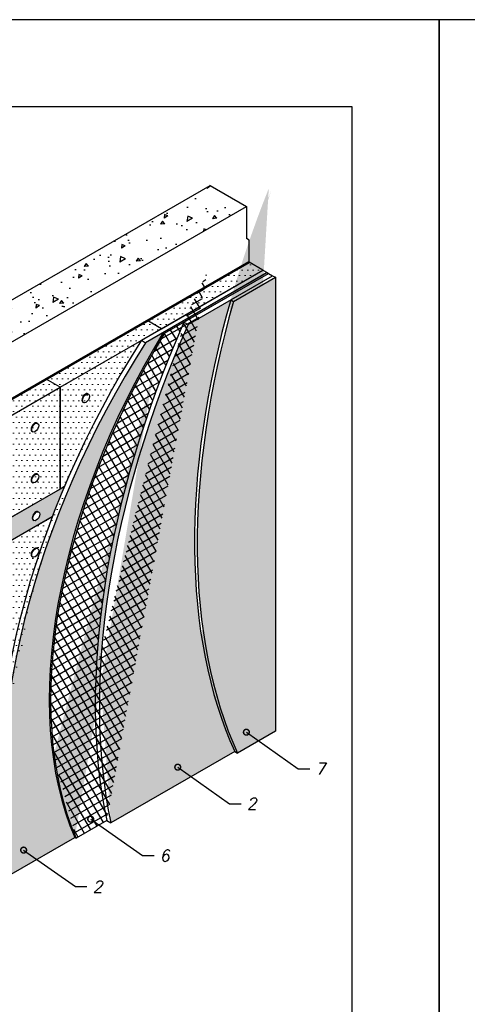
# Model space of a CAD drawing. Header units: inches. Extents: x 47 to 4151, y -1120 to 1902.
# Tile 60 of 93: x 185 to 262, y 1733 to 1902. Entities that reach past the tile are written whole.
import ezdxf

# ---------------------------------------------------------------- set-up
doc = ezdxf.new("R2010")
doc.units = ezdxf.units.IN
doc.header["$LTSCALE"] = 10
doc.header["$MEASUREMENT"] = 0
doc.layers.add('dim', color=160, linetype='Continuous', lineweight=15)
doc.layers.add('Layer1', color=108, linetype='Continuous', lineweight=30)
for name, color, linetype in [('DUBEL', 142, 'Continuous'), ('hatch', 240, 'Continuous'), ('ndp', 242, 'Continuous'), ('PV-13D', 7, 'Continuous'), ('ramka', 248, 'Continuous')]:
    doc.layers.add(name, color=color, linetype=linetype)
doc.layers.add('list', color=5, linetype='Continuous', plot=False)
doc.styles.add('style2', font='romans.shx', dxfattribs={"oblique": 12})
doc.dimstyles.new('1', dxfattribs={"dimtxt": 2, "dimasz": 2, "dimexe": 1, "dimexo": 0.7, "dimgap": 2, "dimtad": 0, "dimtih": 1, "dimtoh": 1, "dimdec": 4, "dimzin": 0, "dimdsep": 46, "dimtxsty": 'style2', "dimblk": 'ARCHTICK', "dimcen": 1.5, "dimdle": 1, "dimadec": 0, "dimazin": 0, "dimtfac": 1, "dimtdec": 4, "dimtofl": 0, "dimtmove": 0, "dimatfit": 2, "dimldrblk": 'DOTSMALL', "dimfxl": 1, "dimtolj": 1, "dimtzin": 0, "dimarcsym": 0})
pattern_1 = [(165, (-2016.3002, 2577.01913), (-0.46361372, -0.52282269), [0, -0.625])]

# ---------------------------------------------------------------- blocks, each defined once
blk = doc.blocks.new('_ArchTick')
at = {"layer": 'DUBEL', "color": 0, "const_width": 0.15}
blk.add_lwpolyline([(-0.5, -0.5), (0.5, 0.5)], dxfattribs=at)
blk = doc.blocks.new('_DotSmall')
at = {"layer": 'DUBEL', "color": 0, "const_width": 0.5}
blk.add_lwpolyline([(-0.0625, 0, 1), (0.0625, 0, 1)], format="xyb", close=True, dxfattribs=at)

msp = doc.modelspace()

# ---------------------------------------------------------------- hatches: boundary and pattern name
at = {"layer": 'dim'}
h = msp.add_hatch(dxfattribs=at)
h.set_pattern_fill('DOTS', color=160, scale=15, style=0)
h.paths.add_polyline_path([(227.155878, 1859.063176), (224.78157, 1860.433984), (207.306662, 1850.344841), (209.68097, 1848.974033)])
h = msp.add_hatch(dxfattribs=at)
h.set_pattern_fill('DOTS', color=160, scale=15, style=0)
h.paths.add_polyline_path([(174.731154, 1828.795748), (157.256246, 1818.706605), (157.256246, 1801.16027), (174.731154, 1811.249412)])
edge = h.paths.add_edge_path(flags=16)
edge.add_ellipse((161.719945, 1816.787475), major_axis=(0.422396, 0.731612), ratio=0.5773502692, start_angle=180, end_angle=360, ccw=False)
edge.add_ellipse((161.719945, 1816.787475), major_axis=(0.422396, 0.731612), ratio=0.5773502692, start_angle=0, end_angle=180, ccw=False)
edge.add_ellipse((161.624973, 1816.842307), major_axis=(0.422396, 0.731612), ratio=0.5773502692, start_angle=0, end_angle=180, ccw=False)
edge = h.paths.add_edge_path(flags=16)
edge.add_ellipse((170.362427, 1821.886878), major_axis=(0.422396, 0.731612), ratio=0.5773502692, start_angle=0, end_angle=180, ccw=False)
edge.add_ellipse((170.457399, 1821.832046), major_axis=(0.422396, 0.731612), ratio=0.5773502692, start_angle=180, end_angle=360, ccw=False)
edge.add_ellipse((170.457399, 1821.832046), major_axis=(0.422396, 0.731612), ratio=0.5773502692, start_angle=0, end_angle=180, ccw=False)
edge = h.paths.add_edge_path(flags=16)
edge.add_ellipse((170.362427, 1813.113711), major_axis=(0.422396, 0.731612), ratio=0.5773502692, start_angle=0, end_angle=180, ccw=False)
edge.add_ellipse((170.457399, 1813.058878), major_axis=(0.422396, 0.731612), ratio=0.5773502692, start_angle=180, end_angle=360, ccw=False)
edge.add_ellipse((170.457399, 1813.058878), major_axis=(0.422396, 0.731612), ratio=0.5773502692, start_angle=0, end_angle=180, ccw=False)
edge = h.paths.add_edge_path(flags=16)
edge.add_ellipse((161.719945, 1808.014307), major_axis=(0.422396, 0.731612), ratio=0.5773502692, start_angle=180, end_angle=360, ccw=False)
edge.add_ellipse((161.719945, 1808.014307), major_axis=(0.422396, 0.731612), ratio=0.5773502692, start_angle=0, end_angle=180, ccw=False)
edge.add_ellipse((161.624973, 1808.069139), major_axis=(0.422396, 0.731612), ratio=0.5773502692, start_angle=0, end_angle=180, ccw=False)
h.paths.add_polyline_path([(174.731154, 1828.795748), (172.356846, 1830.166555), (154.881938, 1820.077412), (157.256246, 1818.706605)])
h.paths.add_polyline_path([(192.206062, 1838.884891), (189.831754, 1840.255698), (172.356846, 1830.166555), (174.731154, 1828.795748)])
h.paths.add_polyline_path([(209.68097, 1848.974033), (207.306662, 1850.344841), (189.831754, 1840.255698), (192.206062, 1838.884891)])
edge = h.paths.add_edge_path()
edge.add_ellipse((252.394219, 1811.758255), major_axis=(50.019724, 86.636703), ratio=0.5773502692, start_angle=85.7532641, end_angle=102.13136846, ccw=False)
edge.add_line((206.215874, 1846.973459), (192.206062, 1838.884891))
edge.add_line((192.206062, 1838.884891), (192.206062, 1821.338555))
edge.add_line((192.206062, 1821.338555), (192.979682, 1821.785205))
h.paths.add_polyline_path([(192.206062, 1838.884891), (174.731154, 1828.795748), (174.731154, 1811.249412), (192.206062, 1821.338555)])
h = msp.add_hatch(dxfattribs=at)
h.set_pattern_fill('DOTS', color=160, scale=15, style=0)
edge = h.paths.add_edge_path()
edge.add_ellipse((252.394219, 1811.758255), major_axis=(50.019724, 86.636703), ratio=0.5773502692, start_angle=105.43570656, end_angle=118.82412143, ccw=False)
edge.add_line((190.865627, 1816.536531), (183.468608, 1812.26586))
edge.add_line((183.468608, 1812.26586), (183.468608, 1794.719525))
edge.add_line((183.468608, 1794.719525), (184.456113, 1795.289661))
edge = h.paths.add_edge_path(flags=16)
edge.add_line((187.509911, 1809.615118), (187.414939, 1809.66995))
edge.add_ellipse((187.837335, 1810.401562), major_axis=(0.422396, 0.731612), ratio=0.5773502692, start_angle=0, end_angle=180, ccw=False)
edge.add_line((188.259731, 1811.133173), (188.354704, 1811.078341))
edge.add_ellipse((187.932307, 1810.34673), major_axis=(0.422396, 0.731612), ratio=0.5773502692, start_angle=180, end_angle=360, ccw=False)
h.paths.add_polyline_path([(183.468608, 1794.719525), (183.468608, 1812.26586), (165.9937, 1802.176717), (165.9937, 1784.630382), (174.731154, 1789.674953)])
h = msp.add_hatch(dxfattribs=at)
h.set_pattern_fill('DOTS', color=160, scale=15, style=0)
edge = h.paths.add_edge_path()
edge.add_ellipse((252.394219, 1811.758255), major_axis=(50.019724, 86.636703), ratio=0.5773502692, start_angle=118.82412143, end_angle=131.3435551, ccw=False)
edge.add_line((184.456113, 1795.289661), (174.731154, 1789.674953))
edge.add_line((174.731154, 1789.674953), (174.731154, 1772.128618))
edge.add_line((174.731154, 1772.128618), (181.799644, 1776.209612))
edge = h.paths.add_edge_path(flags=16)
edge.add_ellipse((179.194853, 1787.755823), major_axis=(0.422396, 0.731612), ratio=0.5773502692, start_angle=180, end_angle=360, ccw=False)
edge.add_ellipse((179.194853, 1787.755823), major_axis=(0.422396, 0.731612), ratio=0.5773502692, start_angle=0, end_angle=180)
edge.add_line((178.772457, 1787.024211), (178.677485, 1787.079044))
edge.add_ellipse((179.099881, 1787.810655), major_axis=(0.422396, 0.731612), ratio=0.5773502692, start_angle=0, end_angle=180, ccw=False)
edge.add_line((179.522277, 1788.542267), (179.61725, 1788.487434))
edge = h.paths.add_edge_path(flags=16)
edge.add_ellipse((179.099881, 1779.037487), major_axis=(0.422396, 0.731612), ratio=0.5773502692, start_angle=0, end_angle=180, ccw=False)
edge.add_line((179.522277, 1779.769099), (179.61725, 1779.714267))
edge.add_ellipse((179.194853, 1778.982655), major_axis=(0.422396, 0.731612), ratio=0.5773502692, start_angle=180, end_angle=360, ccw=False)
edge.add_ellipse((179.194853, 1778.982655), major_axis=(0.422396, 0.731612), ratio=0.5773502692, start_angle=0, end_angle=180)
edge.add_line((178.772457, 1778.251044), (178.677485, 1778.305876))
at = {"layer": 'hatch'}
h = msp.add_hatch(dxfattribs=at)
h.set_pattern_fill('AR-CONC', color=256, angle=165, style=0)
h.set_pattern_definition([(215, (-2016.3, 2577.019), (-6.765787, 2.462545), [0.75, -8.25]), (160, (-2016.3, 2577.019), (-0.606582, -7.624733), [0.6, -6.6]), (265.4514, (-2016.864, 2577.224), (-7.372372, -5.162182), [0.637402, -7.011421]), (211.1842, (-2016.818, 2575.087), (-9.880362, 4.361014), [1.125, -12.375]), (261.6356, (-2017.641, 2575.451), (-11.54935, -6.99017), [0.956103, -10.51713]), (156.1842, (-2016.818, 2575.087), (-11.549346, -6.99018), [0.9, -9.9]), (186, (-2017.6543, 2575.829), (-4.723625, 5.433909), [0.75, -8.25]), (131, (-2017.654, 2575.829), (-4.227072, -6.374665), [0.6, -6.6]), (236.4514, (-2018.048, 2576.282), (-8.950698, -0.94075), [0.637402, -7.011421]), (202.5, (-2016.3002, 2577.0191), (-0.979048, -3.1840357), [0, -6.52, 0, -6.7, 0, -6.625]), (172.5, (-2016.3002, 2577.019), (-3.561869, -3.1288505), [0, -3.82, 0, -6.37, 0, -2.525]), (132.5, (-2014.1462, 2576.442), (-5.0979525, 1.5994975), [0, -2.5, 0, -7.8, 0, -10.35]), (122.5, (-2013.1802, 2576.183), (-5.892237, 0.542457), [0, -3.25, 0, -5.18, 0, -7.35])])
h.paths.add_polyline_path([(224.306708, 1870.036639), (218.046787, 1873.650806), (148.518792, 1833.5088), (89.803986, 1867.407809), (83.544065, 1863.793641), (148.518792, 1826.280465)])
h = msp.add_hatch(dxfattribs=at)
h.set_pattern_fill('DOTS', color=256, scale=10, angle=165, style=0)
h.set_pattern_definition(pattern_1)
edge = h.paths.add_edge_path()
edge.add_ellipse((253.106512, 1811.347013), major_axis=(-50.019724, -86.636703), ratio=0.5773502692, start_angle=-94.2467359, end_angle=-33.4423277)
edge.add_line((183.802269, 1754.968885), (194.748587, 1761.288744))
edge.add_ellipse((251.664802, 1820.472726), major_axis=(43.354043, 75.091406), ratio=0.5773502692, start_angle=87.832826, end_angle=156.82764531, ccw=False)
edge.add_line((209.981215, 1848.324895), (206.928167, 1846.562217))
edge = h.paths.add_edge_path()
edge.add_ellipse((286.166334, 1834.295008), major_axis=(61.650853, 106.782409), ratio=0.5773502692, start_angle=100.5720957, end_angle=147.22773829)
edge.add_line((200.956843, 1763.776436), (222.287045, 1776.091434))
edge.add_ellipse((305.858588, 1864.452445), major_axis=(-63.995584, -110.843603), ratio=0.5773502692, start_angle=-66.39965813, end_angle=-22.4294377, ccw=False)
edge.add_line((221.594652, 1853.933271), (214.250772, 1849.693279))
h = msp.add_hatch(dxfattribs=at)
h.set_pattern_fill('AR-CONC', color=256, scale=0.3, angle=165, style=0)
h.set_pattern_definition([(215, (-2016.3002, 2577.0191), (-2.029736, 0.7387635), [0.225, -2.475]), (160, (-2016.3002, 2577.0191), (-0.1819745, -2.2874199), [0.18, -1.98]), (265.4514, (-2016.4693, 2577.0807), (-2.2117117, -1.5486546), [0.1912206, -2.1034263]), (211.1842, (-2016.4555, 2576.4396), (-2.9641087, 1.3083042), [0.3375, -3.7125]), (261.6356, (-2016.7025, 2576.5486), (-3.4648053, -2.0970513), [0.286831, -3.155139]), (156.1842, (-2016.4555, 2576.4396), (-3.4648037, -2.097054), [0.27, -2.97]), (186, (-2016.7064, 2576.6621), (-1.4170875, 1.6301727), [0.225, -2.475]), (131, (-2016.7064, 2576.6621), (-1.2681216, -1.9123995), [0.18, -1.98]), (236.4514, (-2016.8245, 2576.798), (-2.6852093, -0.2822248), [0.1912206, -2.1034263]), (202.5, (-2016.3002, 2577.0191), (-0.29371436, -0.9552107), [0, -1.956, 0, -2.01, 0, -1.9875]), (172.5, (-2016.3002, 2577.0191), (-1.06856077, -0.93865516), [0, -1.146, 0, -1.911, 0, -0.7575]), (132.5, (-2015.654, 2576.846), (-1.52938574, 0.47984924), [0, -0.75, 0, -2.34, 0, -3.105]), (122.5, (-2015.3642, 2576.7683), (-1.767671, 0.1627371), [0, -0.975, 0, -1.554, 0, -2.205])])
edge = h.paths.add_edge_path()
edge.add_ellipse((306.333449, 1864.178284), major_axis=(-63.995584, -110.843603), ratio=0.5773502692, start_angle=-66.39965813, end_angle=-22.4294377)
edge.add_line((222.761906, 1775.817273), (229.292756, 1779.58786))
edge.add_line((229.292756, 1779.58786), (229.292756, 1857.82945))
edge.add_line((229.292756, 1857.82945), (222.069514, 1853.659109))
h = msp.add_hatch(dxfattribs=at)
h.set_pattern_fill('ANSI37', color=256, scale=10, angle=165, style=0)
h.set_pattern_definition([(210, (-2016.3002, 2577.0191), (0.625, -1.08253175), []), (300, (-2016.3002, 2577.0191), (1.08253175, 0.625), [])])
edge = h.paths.add_edge_path()
edge.add_ellipse((251.902233, 1820.335645), major_axis=(43.354043, 75.091406), ratio=0.5773502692, start_angle=87.832826, end_angle=156.82764531)
edge.add_line((194.986018, 1761.151664), (200.24455, 1764.187679))
edge.add_ellipse((285.454041, 1834.70625), major_axis=(61.650853, 106.782409), ratio=0.5773502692, start_angle=100.5720957, end_angle=147.22773829, ccw=False)
edge.add_line((213.53848, 1850.104522), (210.218645, 1848.187814))
at = {"layer": 'Layer1'}
h = msp.add_hatch(dxfattribs=at)
h.set_pattern_fill('DOTS', color=256, scale=10, angle=165, style=0)
h.set_pattern_definition(pattern_1)
edge = h.paths.add_edge_path()
edge.add_line((157.256246, 1801.16027), (150.8931, 1797.486506))
edge.add_line((150.8931, 1797.486506), (150.8931, 1793.458382))
edge.add_line((150.8931, 1793.458382), (165.9937, 1802.176717))
edge.add_line((165.9937, 1802.176717), (183.468608, 1812.26586))
edge.add_line((183.468608, 1812.26586), (190.865627, 1816.536531))
edge.add_ellipse((252.394219, 1811.758255), major_axis=(50.019724, 86.636703), ratio=0.5773502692, start_angle=102.13136846, end_angle=105.43570656, ccw=False)
edge.add_line((192.979682, 1821.785205), (192.206062, 1821.338555))
edge.add_line((192.206062, 1821.338555), (174.731154, 1811.249412))
edge.add_line((174.731154, 1811.249412), (157.256246, 1801.16027))
edge = h.paths.add_edge_path(flags=16)
edge.add_ellipse((161.719945, 1801.613661), major_axis=(0.422396, 0.731612), ratio=0.5773502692, start_angle=180, end_angle=360, ccw=False)
edge.add_ellipse((161.624973, 1801.668493), major_axis=(0.422396, 0.731612), ratio=0.5773502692, start_angle=0, end_angle=180, ccw=False)
edge = h.paths.add_edge_path(flags=16)
edge.add_ellipse((170.362427, 1806.713065), major_axis=(0.422396, 0.731612), ratio=0.5773502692, start_angle=0, end_angle=180, ccw=False)
edge.add_ellipse((170.457399, 1806.658232), major_axis=(0.422396, 0.731612), ratio=0.5773502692, start_angle=180, end_angle=360, ccw=False)
edge = h.paths.add_edge_path(flags=16)
edge.add_ellipse((152.982491, 1796.56909), major_axis=(0.422396, 0.731612), ratio=0.5773502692, start_angle=180, end_angle=360, ccw=False)
edge.add_ellipse((152.887519, 1796.623922), major_axis=(0.422396, 0.731612), ratio=0.5773502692, start_angle=0, end_angle=180, ccw=False)
edge = h.paths.add_edge_path(flags=16)
edge.add_ellipse((179.194853, 1811.702804), major_axis=(0.422396, 0.731612), ratio=0.5773502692, start_angle=0, end_angle=180, ccw=False)
edge.add_ellipse((179.289826, 1811.647972), major_axis=(0.422396, 0.731612), ratio=0.5773502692, start_angle=180, end_angle=360, ccw=False)
edge = h.paths.add_edge_path(flags=16)
edge.add_ellipse((188.02728, 1816.692543), major_axis=(0.422396, 0.731612), ratio=0.5773502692, start_angle=0, end_angle=180, ccw=False)
edge.add_ellipse((188.122252, 1816.637711), major_axis=(0.422396, 0.731612), ratio=0.5773502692, start_angle=180, end_angle=360, ccw=False)
h.paths.add_polyline_path([(148.518792, 1792.087574), (150.8931, 1793.458382), (150.8931, 1797.486506), (148.518792, 1796.115698)])
h.paths.add_polyline_path([(148.518792, 1792.087574), (148.518792, 1796.115698), (146.144484, 1797.486506), (137.40703, 1802.531077), (119.932122, 1812.62022), (96.24194, 1826.297753), (96.24194, 1822.269629), (111.194668, 1813.636667)])
h.paths.add_polyline_path([(85.361053, 1775.912706), (85.361053, 1771.884582), (148.518792, 1735.420444), (148.518792, 1739.448568), (146.144484, 1740.819376), (128.669576, 1750.908518)])
h.paths.add_polyline_path([(150.8931, 1740.819376), (148.518792, 1739.448568), (148.518792, 1735.420444), (150.8931, 1736.791252)])
edge = h.paths.add_edge_path()
edge.add_line((150.8931, 1740.819376), (150.8931, 1736.791252))
edge.add_line((150.8931, 1736.791252), (183.089976, 1755.380127))
edge.add_ellipse((252.394219, 1811.758255), major_axis=(50.019724, 86.636703), ratio=0.5773502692, start_angle=143.68716672, end_angle=146.5576723, ccw=False)
edge.add_line((182.467179, 1759.048678), (165.9937, 1749.537711))
edge.add_line((165.9937, 1749.537711), (150.8931, 1740.819376))

# ---------------------------------------------------------------- linework, layer by layer
at = {"layer": 'dim', "color": 1, "lineweight": 53}
msp.add_lwpolyline([(104.831522, 1841.626506), (148.518792, 1816.403648), (224.78157, 1860.433984)], dxfattribs=at)
at = {"layer": 'list'}
for points in [[(47.494698, 1612.234707), (257.494698, 1612.234707), (257.494698, 1902.234707), (47.494698, 1902.234707)], [(257.494698, 1612.234707), (467.494698, 1612.234707), (467.494698, 1902.234707), (257.494698, 1902.234707)]]:
    msp.add_lwpolyline(points, close=True, dxfattribs=at)
at = {"layer": 'PV-13D', "extrusion": (-2.77556e-17, 0.816497, 0.57735)}
for p, q in [((148.518792, 1833.5088), (218.046787, 1873.650806)), ((218.046787, 1873.650806), (224.306708, 1870.036639)), ((148.518792, 1826.280465), (224.306708, 1870.036639)), ((224.306708, 1870.036639), (224.306708, 1864.52246)), ((224.78157, 1864.248298), (224.306708, 1864.52246)), ((224.78157, 1860.433984), (224.78157, 1864.248298)), ((224.78157, 1860.433984), (207.306662, 1850.344841)), ((227.155878, 1859.063176), (224.78157, 1860.433984)), ((206.215874, 1846.973459), (227.155878, 1859.063176)), ((227.868171, 1858.651934), (206.928167, 1846.562217)), ((209.68097, 1848.974033), (227.155878, 1859.063176)), ((209.981215, 1848.324895), (227.868171, 1858.651934)), ((210.218645, 1848.187814), (228.105601, 1858.514853)), ((213.53848, 1850.104522), (228.105601, 1858.514853)), ((227.155878, 1859.063176), (227.868171, 1858.651934)), ((227.868171, 1858.651934), (228.105601, 1858.514853)), ((228.105601, 1858.514853), (228.817894, 1858.103611)), ((214.250772, 1849.693279), (228.817894, 1858.103611)), ((221.594652, 1853.933271), (228.817894, 1858.103611)), ((222.069514, 1853.659109), (229.292756, 1857.82945)), ((228.817894, 1858.103611), (229.292756, 1857.82945)), ((229.292756, 1857.82945), (229.292756, 1779.58786)), ((221.594652, 1853.933271), (222.069514, 1853.659109)), ((207.306662, 1850.344841), (189.831754, 1840.255698)), ((209.68097, 1848.974033), (207.306662, 1850.344841)), ((209.68097, 1848.974033), (207.306662, 1850.344841)), ((213.53848, 1850.104522), (214.250772, 1849.693279)), ((192.206062, 1838.884891), (209.68097, 1848.974033)), ((209.981215, 1848.324895), (210.218645, 1848.187814)), ((206.215874, 1846.973459), (206.928167, 1846.562217)), ((189.831754, 1840.255698), (172.356846, 1830.166555)), ((192.206062, 1838.884891), (189.831754, 1840.255698)), ((192.206062, 1838.884891), (189.831754, 1840.255698)), ((174.731154, 1828.795748), (192.206062, 1838.884891)), ((192.206062, 1821.338555), (192.206062, 1838.884891)), ((192.206062, 1838.884891), (192.206062, 1821.338555)), ((196.997185, 1837.752204), (197.092158, 1837.697372)), ((196.152393, 1836.288981), (196.247365, 1836.234149)), ((187.414939, 1831.24441), (187.509911, 1831.189577)), ((188.259731, 1832.707633), (188.354704, 1832.6528)), ((188.259731, 1823.934465), (188.354704, 1823.879633)), ((150.8931, 1797.486506), (192.979682, 1821.785205)), ((192.206062, 1821.338555), (174.731154, 1811.249412)), ((187.414939, 1822.471242), (187.509911, 1822.41641)), ((192.979682, 1821.785205), (192.206062, 1821.338555)), ((190.865627, 1816.536531), (150.8931, 1793.458382)), ((183.468608, 1812.26586), (190.865627, 1816.536531)), ((187.604884, 1815.960932), (187.699856, 1815.906099)), ((188.449676, 1817.424155), (188.544648, 1817.369322)), ((188.259731, 1811.133173), (188.354704, 1811.078341)), ((187.414939, 1809.66995), (187.509911, 1809.615118)), ((229.292756, 1779.58786), (222.761906, 1775.817273)), ((222.287045, 1776.091434), (200.956843, 1763.776436)), ((222.287045, 1776.091434), (222.761906, 1775.817273)), ((200.24455, 1764.187679), (194.986018, 1761.151664)), ((200.24455, 1764.187679), (200.956843, 1763.776436)), ((183.802269, 1754.968885), (194.748587, 1761.288744)), ((194.748587, 1761.288744), (194.986018, 1761.151664))]:
    msp.add_line(p, q, dxfattribs=at)
at = {"layer": 'PV-13D'}
for centre, major_axis, start_param, end_param in [((305.858588, 1864.452445), (-63.995584, -110.843603), -1.1588926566, -0.3914675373), ((306.333449, 1864.178284), (-63.995584, -110.843603), -1.1588926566, -0.3914675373), ((285.454041, 1834.70625), (61.650853, 106.782409), 1.7553142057, 2.5696087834), ((251.664802, 1820.472726), (43.354043, 75.091406), 1.532972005, 2.7371587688), ((286.166334, 1834.295008), (61.650853, 106.782409), 1.7553142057, 2.5696087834), ((252.394219, 1811.758255), (50.019724, 86.636703), 1.4966768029, 2.5579139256), ((253.106512, 1811.347013), (-50.019724, -86.636703), -1.6449158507, -0.583678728), ((251.902233, 1820.335645), (43.354043, 75.091406), 1.532972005, 2.7371587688), ((196.574789, 1837.020593), (0.422396, 0.731612), 0, 3.1415926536), ((187.837335, 1831.976021), (0.422396, 0.731612), 0, 3.1415926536), ((187.837335, 1823.202853), (0.422396, 0.731612), 0, 3.1415926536), ((188.02728, 1816.692543), (0.422396, 0.731612), 0, 3.1415926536), ((187.837335, 1810.401562), (0.422396, 0.731612), 0, 3.1415926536)]:
    msp.add_ellipse(centre, major_axis=major_axis, ratio=0.5773502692, start_param=start_param, end_param=end_param, dxfattribs=at)
for centre in [(196.669762, 1836.96576), (187.932307, 1831.921189), (187.932307, 1823.148021), (188.122252, 1816.637711), (187.932307, 1810.34673)]:
    msp.add_ellipse(centre, major_axis=(0.422396, 0.731612), ratio=0.5773502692, dxfattribs=at)
at = {"layer": 'ramka'}
msp.add_lwpolyline([(67.494698, 1627.234707), (242.494698, 1627.234707), (242.494698, 1887.234707), (67.494698, 1887.234707)], close=True, dxfattribs=at)

# ---------------------------------------------------------------- texts
at = {"layer": 'ndp', "char_height": 2, "attachment_point": 1, "style": 'style2'}
for s, insert in [('7', (236.201594, 1774.127763)), ('\\A1;2', (224.384367, 1768.09798)), ('6', (209.392194, 1759.14389)), ('\\A1;2', (197.846495, 1753.805874))]:
    msp.add_mtext(s, dxfattribs=dict(at, insert=insert))

# ---------------------------------------------------------------- leaders
at = {"layer": 'ndp', "annotation_type": 0, "has_hookline": 1, "hookline_direction": 0}
for points, text_width in [([(224.296133, 1779.420939), (233.201594, 1773.127763), (235.201594, 1773.127763)], 1.377494), ([(212.478907, 1773.391157), (221.384367, 1767.09798), (223.384367, 1767.09798)], 1.582234), ([(197.486734, 1764.437067), (206.392194, 1758.14389), (208.392194, 1758.14389)], 1.365535), ([(185.941035, 1759.09905), (194.846495, 1752.805874), (196.846495, 1752.805874)], 1.582234)]:
    msp.add_leader(points, dimstyle='1', override={"dimgap": 1, "dimtad": 0}, dxfattribs=dict(at, text_width=text_width))

doc.saveas('drawing.dxf')
